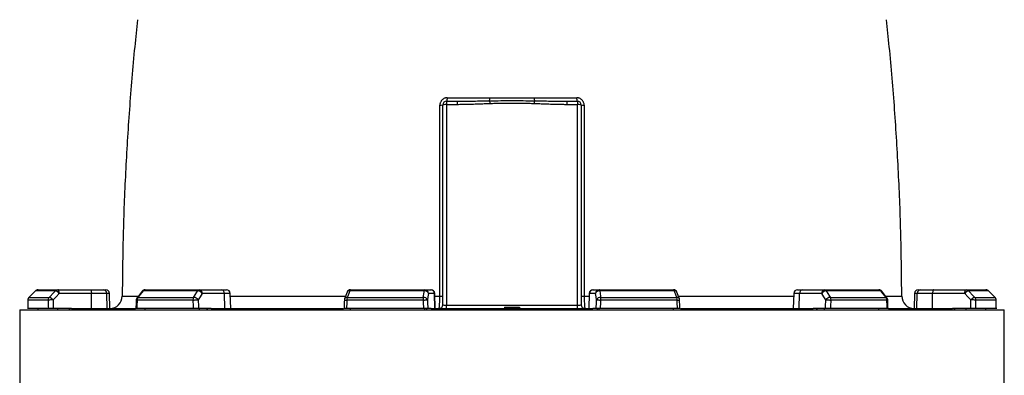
# Model space of a CAD drawing. Header units: millimetres. Extents: x 7128 to 13221, y 1378 to 18140.
# Tile 9 of 11: x 7809 to 11724, y 13950 to 15365. Entities that reach past the tile are written whole.
import ezdxf

# ---------------------------------------------------------------- set-up
doc = ezdxf.new("R2010")
doc.units = ezdxf.units.MM
doc.header["$LTSCALE"] = 5

msp = doc.modelspace()

# ---------------------------------------------------------------- linework, layer by layer
at = {"color": 7, "linetype": 'Continuous', "lineweight": 25}
for p, q in [((9506.8, 15040.3), (9548.9, 15040.3)), ((9506.8, 15040.3), (9506.8, 15026.6)), ((9548.9, 15040.3), (9548.9, 15026.6)), ((9984.7, 15040.3), (10026.8, 15040.3)), ((9984.7, 15040.3), (9984.7, 15026.6)), ((10026.8, 15040.3), (10026.8, 15026.6)), ((9491.8, 14230.3), (9491.8, 15025.3)), ((9506.8, 15026.6), (9506.8, 14229)), ((9548.9, 15026.6), (9506.8, 15026.6)), ((10026.8, 15026.6), (9984.7, 15026.6)), ((10026.8, 14229), (10026.8, 15026.6)), ((10041.8, 15025.3), (10041.8, 14230.3)), ((7882.2, 14290.3), (7961.1, 14290.3)), ((7961.1, 14290.3), (8089.3, 14290.3)), ((8089.3, 14290.3), (8141, 14290.3)), ((8141, 14290.3), (8150.8, 14290.3)), ((8308.2, 14290.3), (8523.9, 14290.3)), ((8523.9, 14290.3), (8611.6, 14290.3)), ((8611.6, 14290.3), (8631.6, 14290.3)), ((9125, 14290.3), (9419.7, 14290.3)), ((9419.7, 14290.3), (9443.4, 14290.3)), ((9443.4, 14290.3), (9444.7, 14290.3)), ((10088.8, 14290.3), (10090.1, 14290.3)), ((10090.1, 14290.3), (10113.8, 14290.3)), ((10113.8, 14290.3), (10408.5, 14290.3)), ((10901.9, 14290.3), (10921.9, 14290.3)), ((10921.9, 14290.3), (11009.6, 14290.3)), ((11009.6, 14290.3), (11225.4, 14290.3)), ((11382.7, 14290.3), (11392.5, 14290.3)), ((11392.5, 14290.3), (11444.3, 14290.3)), ((11444.3, 14290.3), (11572.4, 14290.3)), ((11572.4, 14290.3), (11651.4, 14290.3)), ((7871.5, 14285.9), (7845.5, 14259.6)), ((7845.7, 14259.7), (7926.8, 14259.7)), ((7951.1, 14285.9), (7871.7, 14285.9)), ((8094.4, 14275.8), (7966.3, 14275.8)), ((8095.1, 14215.3), (8094.4, 14275.8)), ((8155.2, 14275.8), (8094.4, 14275.8)), ((8157.2, 14215.3), (8155.2, 14275.8)), ((8167.9, 14215.3), (8165.8, 14275.8)), ((8296.4, 14284.6), (8275.7, 14258.4)), ((8279.4, 14259.7), (8500.9, 14259.7)), ((8517.1, 14285.9), (8300.1, 14285.9)), ((8623.1, 14275.8), (8535.4, 14275.8)), ((8624.7, 14215.3), (8623.1, 14275.8)), ((8648.7, 14215.3), (8646.6, 14275.8)), ((9110.9, 14280.6), (9101.1, 14254.3)), ((9111.6, 14259.7), (9414.2, 14259.7)), ((9417.8, 14285.9), (9121.4, 14285.9)), ((9458.2, 14275.8), (9434.5, 14275.8)), ((9460.3, 14215.3), (9458.2, 14275.8)), ((9461.8, 14215.3), (9459.7, 14275.8)), ((10073.8, 14275.8), (10071.7, 14215.3)), ((10073.3, 14215.3), (10075.3, 14275.8)), ((10099, 14275.8), (10075.3, 14275.8)), ((10412.1, 14285.9), (10115.7, 14285.9)), ((10119.3, 14259.7), (10421.9, 14259.7)), ((10432.4, 14254.3), (10422.6, 14280.6)), ((10886.9, 14275.8), (10884.8, 14215.3)), ((10908.8, 14215.3), (10910.5, 14275.8)), ((10998.1, 14275.8), (10910.5, 14275.8)), ((11233.4, 14285.9), (11016.5, 14285.9)), ((11032.6, 14259.7), (11254.1, 14259.7)), ((11257.8, 14258.4), (11237.1, 14284.6)), ((11367.7, 14275.8), (11365.6, 14215.3)), ((11376.3, 14215.3), (11378.3, 14275.8)), ((11439.1, 14275.8), (11378.3, 14275.8)), ((11438.4, 14215.3), (11439.1, 14275.8)), ((11567.3, 14275.8), (11439.1, 14275.8)), ((11661.8, 14285.9), (11582.4, 14285.9)), ((11606.7, 14259.7), (11687.8, 14259.7)), ((11688, 14259.6), (11662, 14285.8)), ((11688, 14259.6), (11662, 14285.8)), ((7923.1, 14215.3), (7841.2, 14215.3)), ((7922.7, 14249.1), (7841.4, 14249.1)), ((7882.2, 14210.3), (7882.2, 14215.3)), ((8015.1, 14215.3), (7942.3, 14215.3)), ((7961.1, 14210.3), (7961.1, 14215.3)), ((8004.6, 14210.3), (8009.3, 14215.3)), ((8015.1, 14215.3), (8269.4, 14215.3)), ((8499, 14215.3), (8275.3, 14215.3)), ((8498.1, 14249.1), (8276.1, 14249.1)), ((8308.2, 14210.3), (8308.2, 14215.3)), ((8570, 14215.3), (8520.2, 14215.3)), ((8523.9, 14210.3), (8523.9, 14215.3)), ((8553.7, 14210.3), (8556.9, 14215.3)), ((8570, 14215.3), (9097.4, 14215.3)), ((9414.6, 14215.3), (9109, 14215.3)), ((9413.4, 14249.1), (9110.1, 14249.1)), ((9125, 14210.3), (9125, 14215.3)), ((9419.7, 14210.3), (9419.7, 14215.3)), ((9427.8, 14210.3), (9428.6, 14215.3)), ((9445.5, 14215.3), (9432, 14215.3)), ((9445.5, 14215.3), (10088, 14215.3)), ((9506.8, 14215.3), (9506.8, 14229)), ((9506.8, 14229), (10026.8, 14229)), ((9736.5, 14220.3), (9736.8, 14215.3)), ((9736.5, 14220.3), (9766.8, 14220.3)), ((9766.8, 14220.3), (9766.8, 14215.3)), ((9766.8, 14220.3), (9797, 14220.3)), ((9797, 14220.3), (9796.8, 14215.3)), ((10026.8, 14215.3), (10026.8, 14229)), ((10101.5, 14215.3), (10088, 14215.3)), ((10104.9, 14215.3), (10105.7, 14210.3)), ((10113.8, 14210.3), (10113.8, 14215.3)), ((10424.5, 14215.3), (10119, 14215.3)), ((10423.4, 14249.1), (10120.1, 14249.1)), ((10408.5, 14210.3), (10408.5, 14215.3)), ((10436.4, 14215.3), (10963.6, 14215.3)), ((11013.3, 14215.3), (10963.6, 14215.3)), ((10976.6, 14215.3), (10979.8, 14210.3)), ((11009.6, 14210.3), (11009.6, 14215.3)), ((11258.2, 14215.3), (11034.6, 14215.3)), ((11257.5, 14249.1), (11035.5, 14249.1)), ((11225.4, 14210.3), (11225.4, 14215.3)), ((11263.5, 14215.3), (11518.4, 14215.3)), ((11591.2, 14215.3), (11518.4, 14215.3)), ((11524.2, 14215.3), (11528.9, 14210.3)), ((11572.4, 14210.3), (11572.4, 14215.3)), ((11692.3, 14215.3), (11610.4, 14215.3)), ((11692.1, 14249.1), (11610.8, 14249.1)), ((11651.4, 14210.3), (11651.4, 14215.3)), ((11692.6, 14214.7), (11692.5, 14219.7)), ((7809.3, 14210.3), (7809.3, 13015.2)), ((7809.3, 14210.3), (11724.3, 14210.3)), ((11724.3, 13015.2), (11724.3, 14210.3))]:
    msp.add_line(p, q, dxfattribs=at)
at = {"color": 8, "linetype": 'Continuous', "lineweight": 25}
for p, q in [((7845.5, 14259.7), (7845.7, 14259.7)), ((7871.5, 14285.9), (7871.7, 14285.9)), ((8165.8, 14275.8), (8155.2, 14275.8)), ((8646.6, 14275.8), (8623.1, 14275.8)), ((9459.7, 14275.8), (9458.2, 14275.8)), ((9460.1, 14264.9), (9479.6, 14264.9)), ((10054, 14264.9), (10073.4, 14264.9)), ((10075.3, 14275.8), (10073.8, 14275.8)), ((10910.5, 14275.8), (10886.9, 14275.8)), ((11378.3, 14275.8), (11367.7, 14275.8)), ((11661.8, 14285.9), (11662, 14285.9)), ((11687.8, 14259.7), (11688, 14259.7)), ((7841.2, 14249.2), (7841.4, 14249.1)), ((11692.1, 14249.1), (11692.3, 14249.2))]:
    msp.add_line(p, q, dxfattribs=at)
at = {"color": 7, "linetype": 'Continuous', "lineweight": 25, "flags": 128}
for points in [[(9677.8, 15042.1), (9677.8, 15041.1), (9677.9, 15039.9), (9677.9, 15038.6), (9678, 15037.1), (9678.1, 15035.5), (9678.1, 15033.8), (9678.2, 15032), (9678.2, 15030.1)], [(9855.7, 15042.1), (9855.7, 15041.1), (9855.6, 15039.9), (9855.6, 15038.6), (9855.5, 15037.1), (9855.5, 15035.5), (9855.4, 15033.8), (9855.3, 15032), (9855.3, 15030.1)], [(7966.3, 14275.8), (7966.1, 14278.7), (7965.8, 14281.4), (7965.3, 14283.9), (7964.7, 14286.1), (7963.9, 14287.9), (7963.1, 14289.2), (7962.1, 14290), (7961.1, 14290.3)], [(8089.3, 14290.3), (8090.2, 14290), (8091.2, 14289.2), (8092.1, 14287.9), (8092.8, 14286.1), (8093.5, 14283.9), (8094, 14281.4), (8094.3, 14278.7), (8094.4, 14275.8)], [(9417.8, 14285.9), (9418, 14286.9), (9418.2, 14287.8), (9418.5, 14288.5), (9418.7, 14289.2), (9419, 14289.7), (9419.2, 14290), (9419.5, 14290.2), (9419.7, 14290.3)], [(10115.7, 14285.9), (10115.5, 14286.9), (10115.3, 14287.8), (10115.1, 14288.5), (10114.8, 14289.2), (10114.6, 14289.7), (10114.3, 14290), (10114, 14290.2), (10113.8, 14290.3)], [(11444.3, 14290.3), (11443.3, 14290), (11442.3, 14289.2), (11441.5, 14287.9), (11440.7, 14286.1), (11440, 14283.9), (11439.6, 14281.4), (11439.3, 14278.7), (11439.1, 14275.8)], [(11567.3, 14275.8), (11567.4, 14278.7), (11567.7, 14281.4), (11568.2, 14283.9), (11568.8, 14286.1), (11569.6, 14287.9), (11570.5, 14289.2), (11571.4, 14290), (11572.4, 14290.3)], [(7871.7, 14285.9), (7850.7, 14264.7), (7845.7, 14259.7)], [(7926.8, 14259.7), (7946.5, 14280.9), (7951.1, 14285.9)], [(7966.3, 14275.8), (7953.8, 14262.4), (7941.9, 14249.6)], [(8300.1, 14285.9), (8283.4, 14264.7), (8279.4, 14259.7)], [(8500.9, 14259.7), (8514, 14280.9), (8517.1, 14285.9)], [(8535.4, 14275.8), (8527.2, 14262.4), (8519.3, 14249.6)], [(9121.4, 14285.9), (9113.5, 14264.7), (9111.6, 14259.7)], [(9414.2, 14259.7), (9417.1, 14280.9), (9417.8, 14285.9)], [(9434.5, 14275.8), (9432.6, 14262.4), (9430.9, 14249.6)], [(10102.7, 14249.6), (10100.9, 14262.4), (10099, 14275.8)], [(10115.7, 14285.9), (10118.6, 14264.7), (10119.3, 14259.7)], [(10421.9, 14259.7), (10414, 14280.9), (10412.1, 14285.9)], [(11014.3, 14249.6), (11006.4, 14262.4), (10998.1, 14275.8)], [(11016.5, 14285.9), (11029.5, 14264.7), (11032.6, 14259.7)], [(11254.1, 14259.7), (11237.4, 14280.9), (11233.4, 14285.9)], [(11591.6, 14249.6), (11579.7, 14262.4), (11567.3, 14275.8)], [(11582.4, 14285.9), (11602.1, 14264.7), (11606.7, 14259.7)], [(11687.8, 14259.7), (11666.8, 14280.9), (11661.8, 14285.9)], [(7841.2, 14249.2), (7841.1, 14240.6), (7841, 14214.7)], [(8272.5, 14249.4), (8272.3, 14240.8), (8271.7, 14214.9)], [(8498.1, 14249.1), (8500.5, 14249.2), (8503.2, 14249.3), (8506.1, 14249.4), (8509, 14249.5), (8511.9, 14249.5), (8514.7, 14249.6), (8517.2, 14249.6), (8519.3, 14249.6)], [(9100.2, 14249.6), (9099.9, 14241), (9099, 14215.1)], [(9413.4, 14249.1), (9416.3, 14249.2), (9419.3, 14249.3), (9422.1, 14249.4), (9424.6, 14249.5), (9426.9, 14249.5), (9428.7, 14249.6), (9430.1, 14249.6), (9430.9, 14249.6)], [(10102.7, 14249.6), (10103.5, 14249.6), (10104.8, 14249.6), (10106.6, 14249.5), (10108.9, 14249.5), (10111.5, 14249.4), (10114.3, 14249.3), (10117.2, 14249.2), (10120.1, 14249.1)], [(10434.5, 14215.1), (10434.2, 14223.7), (10433.4, 14249.6)], [(11014.3, 14249.6), (11016.4, 14249.6), (11018.8, 14249.6), (11021.6, 14249.5), (11024.5, 14249.5), (11027.4, 14249.4), (11030.3, 14249.3), (11033, 14249.2), (11035.5, 14249.1)], [(11261.8, 14214.9), (11261.6, 14223.5), (11261, 14249.4)], [(11692.6, 14214.7), (11692.5, 14223.3), (11692.3, 14249.2)]]:
    msp.add_lwpolyline(points, dxfattribs=at)
at = {"color": 7, "linetype": 'Continuous', "lineweight": 25}
for centre, radius, start, end in [((9506.8, 15025.3), 15, 90, 180), ((9488.5, 15051), 21.2, 329.6162, 8.5588), ((9549.9, 15053.3), 128.4, 354.9682, 0.3715), ((9983.6, 15053.3), 128.4, 179.6285, 185.0318), ((10045, 15051), 21.2, 171.4412, 210.3838), ((10026.8, 15025.3), 15, 0, 90), ((9482.3, 15061.8), 37.7, 266.0563, 284.4779), ((9503, 14982.6), 44.2, 85.1662, 104.7959), ((10030.5, 14982.6), 44.2, 75.2041, 94.8338), ((10051.2, 15061.8), 37.7, 255.5221, 273.9437), ((7882.2, 14275.3), 15, 90, 135.2544), ((7882.2, 14275.7), 14.6, 90.0846, 135.5948), ((7961.2, 14276.6), 13.7, 90.3217, 137.1388), ((8140.6, 14275.7), 14.6, 0.4143, 88.4735), ((8150.8, 14275.3), 15, 2, 90), ((8308.2, 14275.3), 15, 90, 141.7366), ((8308.5, 14280), 10.3, 91.9969, 145.1118), ((8524.5, 14281.8), 8.51, 93.9021, 151.2279), ((8522, 14277), 13.5, 355.0821, 81.7652), ((8609.7, 14277), 13.5, 355.0821, 81.7652), ((8631.6, 14275.3), 15, 2, 90), ((9125, 14275.3), 15, 90, 159.4472), ((9126.7, 14285.3), 5.31, 108.8882, 173.1981), ((9419.6, 14275.4), 14.9, 1.5447, 89.5785), ((9443.3, 14275.4), 14.9, 1.5447, 89.5785), ((9444.7, 14275.3), 15, 2, 90), ((10088.8, 14275.3), 15, 90, 178), ((10090.2, 14275.4), 14.9, 90.4215, 178.4553), ((10113.9, 14275.4), 14.9, 90.4215, 178.4553), ((10408.5, 14275.3), 15, 20.5528, 90), ((10406.8, 14285.3), 5.31, 6.8019, 71.1118), ((10901.9, 14275.3), 15, 90, 178), ((10923.9, 14277), 13.5, 98.2348, 184.9179), ((11011.5, 14277), 13.5, 98.2348, 184.9179), ((11009, 14281.8), 8.51, 28.7721, 86.0979), ((11225.4, 14275.3), 15, 38.2634, 90), ((11225, 14280), 10.3, 34.8882, 88.0031), ((11382.7, 14275.3), 15, 90, 178), ((11392.9, 14275.7), 14.6, 91.5265, 179.5857), ((11572.3, 14276.6), 13.7, 42.8612, 89.6783), ((11651.4, 14275.3), 15, 44.7456, 90), ((11651.3, 14275.7), 14.6, 44.4052, 89.9154), ((7856.2, 14249.1), 15, 135.2551, 179.6388), ((7856.5, 14249.1), 15.1, 135.5872, 180.08), ((7938.2, 14249.2), 15.5, 137.0971, 180.2701), ((7918.5, 14230.8), 30.1, 38.7079, 73.8929), ((7942.8, 14257), 30, 38.701, 73.9069), ((8166.9, 14265.3), 50, 271.2071, 359.6763), ((8287.5, 14249.1), 15, 141.7373, 178.7034), ((8293.7, 14249.4), 17.6, 144.1003, 180.8852), ((8517.8, 14249.5), 19.8, 148.8564, 181.0888), ((8499.9, 14236.1), 23.7, 34.9414, 87.5032), ((8516, 14262.3), 23.6, 34.9389, 87.5179), ((9115.2, 14249.1), 15, 159.4476, 178.1157), ((9144.9, 14249.7), 34.8, 163.2312, 180.9479), ((9476.3, 14249.7), 62.9, 170.8765, 180.5708), ((9415.9, 14243.7), 16.1, 21.4745, 96.2129), ((9419.6, 14269.9), 16.1, 21.4767, 96.2288), ((9482.2, 14613.6), 348.7, 269.5584, 271.5642), ((10051.3, 14613.6), 348.7, 268.4358, 270.4416), ((10114, 14269.9), 16.1, 83.7712, 158.5233), ((10117.6, 14243.7), 16.1, 83.7871, 158.5255), ((10057.2, 14249.7), 62.9, 359.4292, 9.1235), ((10388.6, 14249.7), 34.8, 359.0521, 16.7688), ((10418.4, 14249.1), 15, 1.8843, 20.5524), ((11017.5, 14262.3), 23.6, 92.4821, 145.0611), ((11033.6, 14236.1), 23.7, 92.4968, 145.0586), ((11015.7, 14249.5), 19.8, 358.9112, 31.1436), ((11239.8, 14249.4), 17.6, 359.1148, 35.8997), ((11246, 14249.1), 15, 1.2966, 38.2627), ((11366.6, 14265.3), 50, 180.1771, 268.7928), ((11590.7, 14257), 30, 106.0931, 141.299), ((11615, 14230.8), 30.1, 106.1071, 141.2921), ((11595.4, 14249.2), 15.5, 359.7299, 42.9029), ((11677, 14249.1), 15.1, 359.92, 44.4128), ((11677.3, 14249.1), 15, 0.3612, 44.7449), ((7939.7, 13979), 270.6, 89.5169, 93.5973), ((9476.8, 14230.3), 15, 270, 0), ((10056.8, 14230.3), 15, 180, 270), ((11593.9, 13979), 270.6, 86.4027, 90.4831)]:
    msp.add_arc(centre, radius, start, end, dxfattribs=at)
at = {"color": 8, "linetype": 'Continuous', "lineweight": 25}
for centre, radius, start, end in [((8278.8, 14255.5), 4.27, 82.2149, 136.9831), ((8299.5, 14281.7), 4.27, 82.1791, 137.0343), ((9110.1, 14249.6), 10.2, 81.6505, 152.3243), ((9119.9, 14275.8), 10.2, 81.6195, 152.4274), ((10413.6, 14275.9), 10.2, 27.5412, 98.3837), ((10423.4, 14249.6), 10.2, 27.6757, 98.3495), ((11234, 14281.7), 4.27, 42.9585, 97.8216), ((11254.7, 14255.5), 4.27, 43.0169, 97.7851), ((8275.8, 14265), 15.9, 258.1111, 271.0363), ((9114.6, 14441), 192, 265.677, 268.6533), ((10422, 14378.1), 129, 270.6202, 275.049), ((11257.8, 14265), 15.9, 268.9529, 281.9062)]:
    msp.add_arc(centre, radius, start, end, dxfattribs=at)
at = {"color": 7, "linetype": 'Continuous', "lineweight": 25}
for centre, major_axis, ratio, start_param, end_param in [((9766.8, 13860.5), (340.3, 55625.9), 0.034655, 1.564022, 1.56463), ((9766.8, 13860.5), (-670.2, 55625.9), 0.033063, 1.563412, 1.564019), ((9771.9, 13861), (-665.1, 55625.9), 0.03281, 1.563418, 1.564035), ((9766.8, 13860.5), (1259.2, 55625.9), 0.026944, 1.56442, 1.565028), ((9766.8, 13860.5), (-1500.3, 55625.9), 0.022604, 1.563201, 1.563808), ((9778.2, 13861), (-1488.8, 55625.9), 0.022431, 1.56321, 1.563827), ((9766.8, 13860.5), (1839.7, 55625.9), 0.012023, 1.564208, 1.564815), ((9766.8, 13860.5), (-1927.8, 55625.9), 0.006103, 1.563599, 1.564206), ((9781.5, 13861), (-1913.1, 55625.9), 0.006057, 1.563602, 1.564219), ((9506.8, 14230.3), (15, 0), 0.087156, 3.141593, 4.712389), ((10026.8, 14230.3), (15, 0), 0.087156, 4.712389, 6.283185), ((9752, 13861), (1913.1, 55625.9), 0.006057, 4.718966, 4.719583), ((9766.8, 13860.5), (1927.8, 55625.9), 0.006103, 4.718979, 4.719586), ((9766.8, 13860.5), (-1839.7, 55625.9), 0.012023, 4.71837, 4.718977), ((9755.3, 13861), (1488.8, 55625.9), 0.022431, 4.719358, 4.719975), ((9766.8, 13860.5), (1500.3, 55625.9), 0.022604, 4.719377, 4.719984), ((9766.8, 13860.5), (-1259.2, 55625.9), 0.026944, 4.718158, 4.718765), ((9761.6, 13861), (665.1, 55625.9), 0.03281, 4.71915, 4.719767), ((9766.8, 13860.5), (670.2, 55625.9), 0.033063, 4.719166, 4.719773), ((9766.8, 13860.5), (-340.3, 55625.9), 0.034655, 4.718555, 4.719163)]:
    msp.add_ellipse(centre, major_axis=major_axis, ratio=ratio, start_param=start_param, end_param=end_param, dxfattribs=at)
for points, knots in [([(8277.9, 15364.8), (8274, 15328.9), (8260.9, 15209.9), (8244.7, 15007.2), (8229.2, 14756.8), (8219.5, 14509.3), (8217.8, 14345.4), (8217, 14265.1)], [0, 0, 0, 0, 0.098179, 0.325877, 0.553581, 0.78133, 1, 1, 1, 1]), ([(11316.5, 14265.1), (11315.7, 14345.4), (11314, 14509.3), (11304.3, 14756.8), (11288.9, 15007.2), (11272.6, 15210), (11259.5, 15328.9), (11255.6, 15364.8)], [0, 0, 0, 0, 0.218663, 0.446406, 0.674104, 0.901797, 1, 1, 1, 1]), ([(9509.4, 15054.2), (9507.5, 15054.2), (9505.6, 15054), (9502.7, 15053.4), (9501.7, 15053.2), (9499.9, 15052.6), (9499, 15052.3), (9496.3, 15051.1), (9494.6, 15050.2), (9491.3, 15048), (9489.8, 15046.8), (9487.8, 15044.7), (9487.1, 15044), (9485.9, 15042.5), (9485.3, 15041.7), (9483.7, 15039.2), (9482.7, 15037.5), (9481.6, 15034.8), (9481.3, 15033.8), (9480.7, 15031.9), (9480.5, 15031), (9479.9, 15028.1), (9479.7, 15026.2), (9479.7, 15024.2)], [0, 0, 0, 0, 0.125, 0.125, 0.1875, 0.1875, 0.25, 0.25, 0.375, 0.375, 0.5, 0.5, 0.5625, 0.5625, 0.625, 0.625, 0.75, 0.75, 0.8125, 0.8125, 0.875, 0.875, 1, 1, 1, 1]), ([(9548.9, 15040.3), (9570.3, 15040.3), (9591.8, 15040.6), (9634.8, 15041.3), (9656.3, 15041.7), (9677.8, 15042.1)], [0, 0, 0, 0, 0.5, 0.5, 1, 1, 1, 1]), ([(9677.8, 15042.1), (9692.6, 15042.3), (9707.5, 15042.5), (9737.1, 15042.6), (9751.9, 15042.7), (9781.6, 15042.7), (9796.4, 15042.6), (9826.1, 15042.5), (9840.9, 15042.3), (9855.7, 15042.1)], [0, 0, 0, 0, 0.25, 0.25, 0.5, 0.5, 0.75, 0.75, 1, 1, 1, 1]), ([(9678.3, 15054.2), (9693, 15054.2), (9707.8, 15054.1), (9737.2, 15053.9), (9752, 15053.9), (9781.5, 15053.9), (9796.3, 15053.9), (9825.7, 15054.1), (9840.5, 15054.2), (9855.2, 15054.2)], [0, 0, 0, 0, 0.25, 0.25, 0.5, 0.5, 0.75, 0.75, 1, 1, 1, 1]), ([(9855.7, 15042.1), (9877.2, 15041.7), (9898.7, 15041.3), (9941.7, 15040.6), (9963.2, 15040.3), (9984.7, 15040.3)], [0, 0, 0, 0, 0.5, 0.5, 1, 1, 1, 1]), ([(10053.8, 15024.2), (10053.8, 15026.2), (10053.6, 15028.1), (10052.8, 15032), (10052.3, 15033.9), (10051.1, 15036.6), (10050.7, 15037.5), (10049.8, 15039.2), (10049.3, 15040.1), (10047.7, 15042.5), (10046.4, 15044), (10043.7, 15046.8), (10042.1, 15048.1), (10038.9, 15050.2), (10037.2, 15051.1), (10034.5, 15052.3), (10033.6, 15052.6), (10031.7, 15053.2), (10030.8, 15053.4), (10028, 15054), (10026, 15054.2), (10024.1, 15054.2)], [0, 0, 0, 0, 0.125, 0.125, 0.25, 0.25, 0.3125, 0.3125, 0.375, 0.375, 0.5, 0.5, 0.625, 0.625, 0.75, 0.75, 0.8125, 0.8125, 0.875, 0.875, 1, 1, 1, 1]), ([(9479.6, 14264.9), (9479.6, 14391.6), (9479.6, 14518.3), (9479.7, 14708.1), (9479.7, 14771.4), (9479.7, 14897.8), (9479.7, 14961), (9479.7, 15024.2)], [0, 0, 0, 0, 0.5, 0.5, 0.75, 0.75, 1, 1, 1, 1]), ([(9678.2, 15030.1), (9674.3, 15030), (9663.5, 15029.6), (9646.7, 15029), (9629.1, 15028.3), (9612.6, 15027.8), (9597.1, 15027.3), (9582.6, 15027), (9570.1, 15026.8), (9559.3, 15026.6), (9552.3, 15026.6), (9548.9, 15026.6)], [0, 0, 0, 0, 0.091689, 0.250006, 0.390264, 0.500012, 0.631428, 0.750003, 0.837269, 0.9206, 1, 1, 1, 1]), ([(9855.3, 15030.1), (9851.6, 15030.2), (9844.4, 15030.5), (9833.5, 15030.8), (9822.5, 15031), (9811.4, 15031.3), (9800.4, 15031.4), (9789.2, 15031.5), (9778, 15031.6), (9763, 15031.6), (9744.4, 15031.6), (9722.1, 15031.3), (9700.1, 15030.8), (9685.5, 15030.4), (9678.2, 15030.1)], [0, 0, 0, 0, 0.061405, 0.123121, 0.185148, 0.247488, 0.310142, 0.373112, 0.436398, 0.500001, 0.62689, 0.752513, 0.87688, 1, 1, 1, 1]), ([(9984.7, 15026.6), (9982.1, 15026.6), (9976.9, 15026.6), (9969, 15026.7), (9960.7, 15026.8), (9950, 15027), (9936.4, 15027.3), (9920.9, 15027.8), (9904.4, 15028.3), (9886.8, 15029), (9870, 15029.6), (9859.2, 15030), (9855.3, 15030.1)], [0, 0, 0, 0, 0.059181, 0.120573, 0.184177, 0.249995, 0.368572, 0.499991, 0.609738, 0.749996, 0.908312, 1, 1, 1, 1]), ([(10053.8, 15024.2), (10053.8, 14961), (10053.8, 14897.8), (10053.8, 14771.3), (10053.8, 14708.1), (10053.9, 14518.3), (10053.9, 14391.6), (10054, 14264.9)], [0, 0, 0, 0, 0.25, 0.25, 0.5, 0.5, 1, 1, 1, 1]), ([(9476.8, 14215.3), (9476.9, 14215.3), (9477.1, 14215.6), (9477.4, 14216.6), (9477.5, 14216.9), (9477.6, 14217.9), (9477.7, 14218.4), (9478, 14220.3), (9478.1, 14221.8), (9478.4, 14225.4), (9478.6, 14227.4), (9478.8, 14232), (9479, 14234.5), (9479.1, 14238.5), (9479.2, 14240), (9479.3, 14242.8), (9479.3, 14244.3), (9479.4, 14248.8), (9479.5, 14251.9), (9479.5, 14258.3), (9479.6, 14261.6), (9479.6, 14264.9)], [0, 0, 0, 0, 0.125, 0.125, 0.1875, 0.1875, 0.25, 0.25, 0.375, 0.375, 0.5, 0.5, 0.625, 0.625, 0.6875, 0.6875, 0.75, 0.75, 0.875, 0.875, 1, 1, 1, 1]), ([(10054, 14264.9), (10054, 14261.6), (10054, 14258.4), (10054, 14253.6), (10054.1, 14252), (10054.1, 14248.9), (10054.2, 14247.3), (10054.3, 14242.8), (10054.3, 14240), (10054.5, 14235.9), (10054.6, 14234.6), (10054.7, 14232.1), (10054.7, 14230.9), (10054.9, 14227.5), (10055.1, 14225.4), (10055.3, 14222.7), (10055.4, 14221.9), (10055.5, 14220.4), (10055.7, 14219), (10055.9, 14217.9), (10056.1, 14217), (10056.1, 14216.6), (10056.4, 14215.6), (10056.6, 14215.3), (10056.8, 14215.3)], [0, 0, 0, 0, 0.125, 0.125, 0.1875, 0.1875, 0.25, 0.25, 0.375, 0.375, 0.4375, 0.4375, 0.5, 0.5, 0.625, 0.625, 0.6875, 0.6875, 0.75, 0.8125, 0.8125, 0.875, 0.875, 1, 1, 1, 1]), ([(7942.3, 14215.3), (7941.4, 14215.3), (7940.5, 14215.3), (7938.5, 14215.3), (7937.5, 14215.3), (7935.5, 14215.3), (7934.6, 14215.3), (7932.7, 14215.3), (7931.7, 14215.3), (7929.9, 14215.3), (7929.1, 14215.3), (7927.5, 14215.3), (7926.8, 14215.3), (7925.4, 14215.3), (7924.9, 14215.3), (7923.8, 14215.3), (7923.4, 14215.3), (7923.1, 14215.3)], [0, 0, 0, 0, 0.125, 0.125, 0.25, 0.25, 0.375, 0.375, 0.5, 0.5, 0.625, 0.625, 0.75, 0.75, 0.875, 0.875, 1, 1, 1, 1]), ([(8275.3, 14215.3), (8274.3, 14215.3), (8272.5, 14215.3), (8271.5, 14215.3), (8271.8, 14215.3), (8271.8, 14215.3)], [0, 0, 0, 0, 0.479074, 0.958152, 1, 1, 1, 1]), ([(8520.2, 14215.3), (8519.5, 14215.3), (8518.8, 14215.3), (8517.3, 14215.3), (8516.5, 14215.3), (8514.7, 14215.3), (8513.8, 14215.3), (8511.9, 14215.3), (8510.9, 14215.3), (8509, 14215.3), (8508, 14215.3), (8506, 14215.3), (8505, 14215.3), (8503.2, 14215.3), (8502.3, 14215.3), (8500.5, 14215.3), (8499.7, 14215.3), (8499, 14215.3)], [0, 0, 0, 0, 0.125, 0.125, 0.25, 0.25, 0.375, 0.375, 0.5, 0.5, 0.625, 0.625, 0.75, 0.75, 0.875, 0.875, 1, 1, 1, 1]), ([(9109, 14215.3), (9107.5, 14215.3), (9104.4, 14215.3), (9101.1, 14215.3), (9099.2, 14215.3), (9099.2, 14215.3), (9099.2, 14215.3)], [0, 0, 0, 0, 0.2748057, 0.5496141, 0.8243466, 1, 1, 1, 1]), ([(9432, 14215.3), (9431.9, 14215.3), (9431.6, 14215.3), (9430.9, 14215.3), (9430.4, 14215.3), (9429.4, 14215.3), (9428.8, 14215.3), (9427.4, 14215.3), (9426.6, 14215.3), (9425, 14215.3), (9424.2, 14215.3), (9422.3, 14215.3), (9421.4, 14215.3), (9419.5, 14215.3), (9418.5, 14215.3), (9416.5, 14215.3), (9415.5, 14215.3), (9414.6, 14215.3)], [0, 0, 0, 0, 0.125, 0.125, 0.25, 0.25, 0.375, 0.375, 0.5, 0.5, 0.625, 0.625, 0.75, 0.75, 0.875, 0.875, 1, 1, 1, 1]), ([(10119, 14215.3), (10118, 14215.3), (10117, 14215.3), (10115, 14215.3), (10114.1, 14215.3), (10112.1, 14215.3), (10111.2, 14215.3), (10109.4, 14215.3), (10108.5, 14215.3), (10106.9, 14215.3), (10106.1, 14215.3), (10104.8, 14215.3), (10104.2, 14215.3), (10103.1, 14215.3), (10102.6, 14215.3), (10101.9, 14215.3), (10101.7, 14215.3), (10101.5, 14215.3)], [0, 0, 0, 0, 0.125, 0.125, 0.25, 0.25, 0.375, 0.375, 0.5, 0.5, 0.625, 0.625, 0.75, 0.75, 0.875, 0.875, 1, 1, 1, 1]), ([(10434.5, 14215.3), (10434.3, 14215.3), (10434, 14215.3), (10431.5, 14215.3), (10428.2, 14215.3), (10425.6, 14215.3), (10424.5, 14215.3)], [0, 0, 0, 0, 0.264869, 0.539218, 0.813725, 1, 1, 1, 1]), ([(11034.6, 14215.3), (11033.8, 14215.3), (11033, 14215.3), (11031.3, 14215.3), (11030.4, 14215.3), (11028.5, 14215.3), (11027.5, 14215.3), (11025.6, 14215.3), (11024.6, 14215.3), (11022.6, 14215.3), (11021.6, 14215.3), (11019.7, 14215.3), (11018.8, 14215.3), (11017.1, 14215.3), (11016.2, 14215.3), (11014.7, 14215.3), (11014, 14215.3), (11013.3, 14215.3)], [0, 0, 0, 0, 0.125, 0.125, 0.25, 0.25, 0.375, 0.375, 0.5, 0.5, 0.625, 0.625, 0.75, 0.75, 0.875, 0.875, 1, 1, 1, 1]), ([(11261.6, 14215.3), (11261.7, 14215.3), (11261.8, 14215.3), (11260.6, 14215.3), (11258.9, 14215.3), (11258.2, 14215.3)], [0, 0, 0, 0, 0.197143, 0.675439, 1, 1, 1, 1]), ([(11610.4, 14215.3), (11610.1, 14215.3), (11609.7, 14215.3), (11608.7, 14215.3), (11608.1, 14215.3), (11606.8, 14215.3), (11606, 14215.3), (11604.4, 14215.3), (11603.6, 14215.3), (11601.8, 14215.3), (11600.9, 14215.3), (11599, 14215.3), (11598, 14215.3), (11596, 14215.3), (11595, 14215.3), (11593.1, 14215.3), (11592.1, 14215.3), (11591.2, 14215.3)], [0, 0, 0, 0, 0.125, 0.125, 0.25, 0.25, 0.375, 0.375, 0.5, 0.5, 0.625, 0.625, 0.75, 0.75, 0.875, 0.875, 1, 1, 1, 1]), ([(11692.5, 14223.3), (11692.5, 14223.3), (11692.5, 14231.9), (11692.4, 14240.6), (11692.3, 14249.2)], [0, 0, 0, 0, 0.0000027, 1, 1, 1, 1])]:
    msp.add_open_spline(points, degree=3, knots=knots, dxfattribs=at)
for points in [[(9509.4, 15054.2), (9565.4, 15054.2), (9621.7, 15054.2), (9678.3, 15054.2)], [(9855.2, 15054.2), (9911.9, 15054.2), (9968.2, 15054.2), (10024.1, 15054.2)]]:
    msp.add_open_spline(points, degree=3, dxfattribs=at)
at = {"color": 8, "linetype": 'Continuous', "lineweight": 25}
for points, knots in [([(8217.1, 14265.1), (8217.1, 14265.1), (8216.2, 14265.1), (8219.4, 14265.1), (8227, 14265), (8239.4, 14264.9), (8257.1, 14264.8), (8271.1, 14264.8), (8280.4, 14264.7), (8280.7, 14264.7)], [0, 0, 0, 0, 0.022719, 0.221101, 0.412854, 0.604753, 0.796505, 0.993799, 1, 1, 1, 1]), ([(8647, 14264), (8657.2, 14264), (8687, 14264), (8740.2, 14264.1), (8806.8, 14264.1), (8877.3, 14264.1), (8951.3, 14264.2), (9025.4, 14264.3), (9076.8, 14264.4), (9102.9, 14264.4), (9104.9, 14264.4)], [0, 0, 0, 0, 0.0782367, 0.2298487, 0.3813445, 0.5372367, 0.693256, 0.8491481, 0.9884222, 1, 1, 1, 1]), ([(10428.6, 14264.4), (10432.1, 14264.4), (10466.5, 14264.4), (10525, 14264.3), (10603.8, 14264.2), (10675.6, 14264.1), (10744.9, 14264.1), (10810.7, 14264.1), (10858, 14264), (10882.1, 14264), (10886.5, 14264)], [0, 0, 0, 0, 0.020088, 0.198547, 0.35143, 0.504791, 0.658396, 0.812002, 0.965364, 1, 1, 1, 1]), ([(11252.8, 14264.7), (11255.6, 14264.7), (11267.1, 14264.8), (11282.4, 14264.9), (11298.8, 14265), (11309.8, 14265), (11315.9, 14265.1), (11316.1, 14265.1), (11316.2, 14265.1)], [0, 0, 0, 0, 0.063387, 0.260788, 0.458186, 0.655264, 0.851716, 1, 1, 1, 1])]:
    msp.add_open_spline(points, degree=3, knots=knots, dxfattribs=at)

doc.saveas('drawing.dxf')
